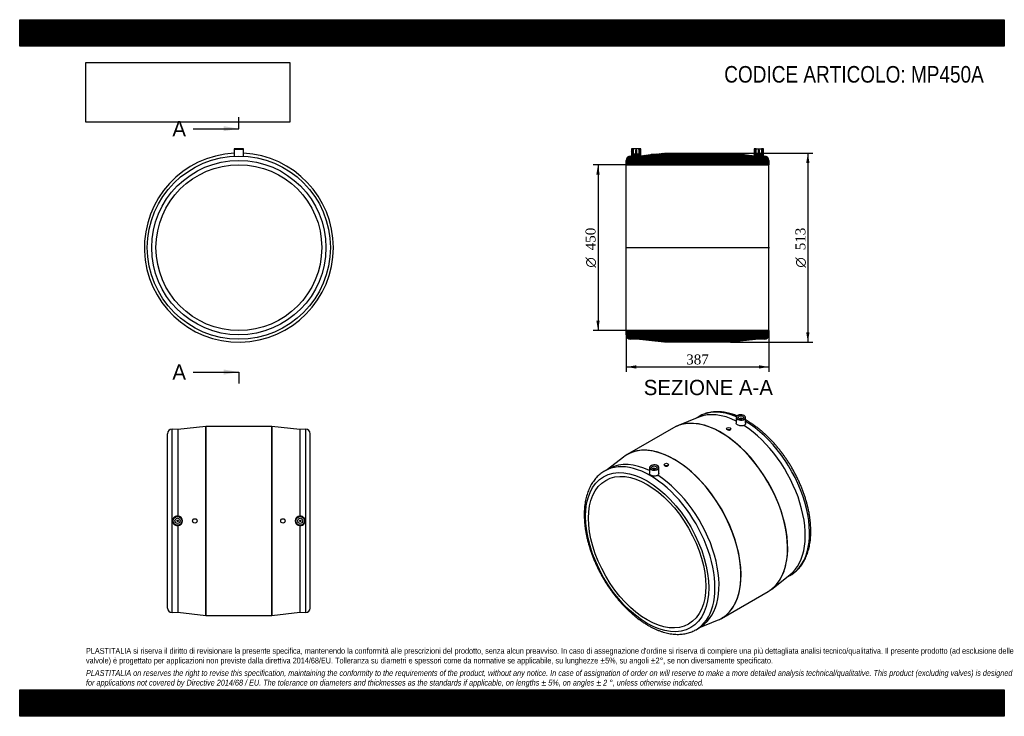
# Model space of a CAD drawing. Header units: millimetres. Extents: x 0 to 2673, y 0 to 1890.
import ezdxf
from ezdxf.enums import TextEntityAlignment as Align
from ezdxf.lldxf.tags import DXFTag

# ---------------------------------------------------------------- set-up
doc = ezdxf.new("R2010")
doc.units = ezdxf.units.MM
doc.header["$LTSCALE"] = 9
for name, color, linetype in [('Default', 7, 'Continuous'), ('DV4_Default', 7, 'Continuous'), ('MP450A', 7, 'Continuous')]:
    doc.layers.add(name, color=color, linetype=linetype)
doc.styles.add('SEACAD_Solid_Edge_ANSI', font='seans.ttf')
doc.styles.add('SEACAD_Solid_Edge_ANSI1_Symbols', font='semeca1.ttf')
doc.styles.add('SEACAD_Times_New_Roman', font='times.ttf')
tags = doc.linetypes.add('CENTER2', pattern=[28.575, 19.05, -3.175, 3.175, -3.175]).pattern_tags.tags
tags[10:11] = [DXFTag(74, 4), DXFTag(75, 0), DXFTag(340, '0'), DXFTag(46, 0.0), DXFTag(50, 0.0), DXFTag(44, 0.0), DXFTag(45, 0.0)]
tags[8:9] = [DXFTag(74, 4), DXFTag(75, 0), DXFTag(340, '0'), DXFTag(46, 0.0), DXFTag(50, 0.0), DXFTag(44, 0.0), DXFTag(45, 0.0)]
tags[6:7] = [DXFTag(74, 4), DXFTag(75, 0), DXFTag(340, '0'), DXFTag(46, 0.0), DXFTag(50, 0.0), DXFTag(44, 0.0), DXFTag(45, 0.0)]
tags[4:5] = [DXFTag(74, 4), DXFTag(75, 0), DXFTag(340, '0'), DXFTag(46, 0.0), DXFTag(50, 0.0), DXFTag(44, 0.0), DXFTag(45, 0.0)]
doc.dimstyles.new('ANSImm', dxfattribs={"dimtxt": 27, "dimasz": 27, "dimexe": 13.5, "dimexo": 0, "dimgap": 6.75, "dimtad": 1, "dimdsep": 46, "dimtxsty": 'SEACAD_Times_New_Roman', "dimblk1": '_SE_FILLED', "dimblk2": '_SE_FILLED', "dimsah": 1, "dimcen": 13.5, "dimazin": 0, "dimtfac": 0.85, "dimtdec": 3, "dimtofl": 0, "dimtmove": 0, "dimatfit": 3, "dimfxl": 1, "dimarcsym": 0})
picture_1 = doc.add_image_def('image1.jpg', size_in_pixel=(4302, 1260))

# ---------------------------------------------------------------- blocks, each defined once
blk = doc.blocks.new('SE')
at = {"layer": 'MP450A', "color": 7, "linetype": 'Continuous'}
for p, q in [((582.5, 1539.1), (582.2, 1519.7)), ((582.5, 1539.1), (607.5, 1539.1)), ((607, 1539.6), (583, 1539.6)), ((607.8, 1519.7), (607.5, 1539.1))]:
    blk.add_line(p, q, dxfattribs=at)
for radius in [248.5, 236.5, 225]:
    blk.add_circle((595, 1271.6), radius, dxfattribs=at)
for centre, radius, start, end in [((595, 1271.6), 256.5, 92.8394, 0), ((595, 1271.6), 256.5, 92.8396, 0), ((583, 1539.1), 0.5, 90, 179), ((607, 1539.1), 0.5, 1, 90), ((595, 1271.6), 256.5, 0, 87.1606), ((595, 1271.6), 256.5, 0, 87.1604)]:
    blk.add_arc(centre, radius, start, end, dxfattribs=at)
blk = doc.blocks.new('SE1')
at = {"layer": 'MP450A', "color": 7, "linetype": 'Continuous'}
for p, q in [((1843.4, 811.7), (1785.9, 788.2)), ((1841.6, 812), (1836.7, 808.9)), ((1945.4, 810.8), (1945.1, 795.5)), ((1955.9, 808.5), (1955.9, 807.3)), ((1959.9, 807.3), (1959.9, 808.5)), ((1970.8, 795), (1970.4, 810.8)), ((1775.2, 783), (1648.8, 710)), ((1918.7, 780.5), (1918.7, 780.2)), ((1930.7, 779.4), (1930.7, 780.5)), ((1638.9, 703.3), (1595.5, 669.7)), ((1602, 673.1), (1590.4, 667)), ((1710, 674.9), (1709.6, 659.1)), ((1720.5, 672.6), (1720.5, 671.3)), ((1724.5, 671.3), (1724.5, 672.6)), ((1735.3, 659.6), (1735, 674.9)), ((1749.7, 682.9), (1749.7, 681.8)), ((1761.7, 682.6), (1761.7, 682.9)), ((2041.6, 345.3), (2090.7, 383.5)), ((2084.9, 379), (2090, 381.7)), ((1905.3, 265.7), (2031.7, 338.7)), ((1838.8, 236.7), (1849.9, 243.6)), ((1843.7, 239.8), (1894.5, 260.5))]:
    blk.add_line(p, q, dxfattribs=at)
for centre, major_axis, start_param, end_param in [((1968.5, 598.4), (124.3, -215.2), 2.485371, 3.163692), ((1903.4, 560.8), (128.3, -222.1), 0.190013, 2.955803), ((1957.2, 591.9), (124, -214.8), 2.424755, 3.062426), ((1957.9, 810.7), (12.5, 0), 2.318945, 6.283185), ((1957.9, 811.1), (-12, 0), 5.994104, 6.283185), ((1957.9, 811.1), (-12, 0), 0, 0.785398), ((1957.9, 811.1), (-12, 0), 3.579336, 5.994104), ((1957.9, 811.1), (-12, 0), 0.785398, 3.001833), ((1957.9, 810.7), (12.5, 0), 0, 0.822648), ((1957.9, 811.1), (-12, 0), 3.001833, 3.579336), ((1903.4, 560.8), (128.3, -222.1), 2.955803, 3.141593), ((1903.6, 560.9), (-128.2, 222.1), 6.004358, 6.244368), ((1903.6, 560.9), (-128.2, 222.1), 3.425066, 6.004358), ((1957.2, 591.9), (124, -214.8), 0.079167, 2.304494), ((1968.5, 598.4), (124.3, -215.2), 0, 2.34407), ((1776.8, 487.7), (128.2, -222.1), 0.104964, 3.045951), ((1777, 487.8), (-128.3, 222.1), 3.331166, 6.098793), ((1776.8, 487.7), (128.2, -222.1), 3.045951, 3.22076), ((1777, 487.8), (-128.3, 222.1), 0, 0.040043), ((1777, 487.8), (-128.3, 222.1), 6.098793, 6.283185), ((1711.9, 450.2), (124.2, -215.2), 0, 3.141728), ((1723.2, 456.8), (124, -214.8), 2.432658, 3.119494), ((1722.5, 674.8), (12.5, 0), 2.318945, 6.283185), ((1722.5, 675.2), (-12, 0), 5.994104, 6.283185), ((1722.5, 675.2), (-12, 0), 0, 0.785398), ((1722.5, 675.2), (-12, 0), 3.579336, 5.994104), ((1722.5, 675.2), (-12, 0), 0.785398, 3.001833), ((1722.5, 674.8), (12.5, 0), 0, 0.822648), ((1722.5, 675.2), (-12, 0), 3.001833, 3.579336), ((1723.2, 456.8), (124, -214.8), 0.022099, 2.304494), ((1968.5, 598.4), (124.3, -215.2), 6.261086, 6.283185), ((1903.4, 560.8), (128.3, -222.1), 0, 0.190013), ((1903.6, 560.9), (-128.2, 222.1), 3.180411, 3.425066), ((1777, 487.8), (-128.3, 222.1), 3.10155, 3.331166), ((1776.8, 487.7), (128.2, -222.1), 0, 0.104964), ((1776.8, 487.7), (128.2, -222.1), 6.204018, 6.283185), ((1711.9, 450.2), (124.2, -215.2), 6.280918, 6.283185)]:
    blk.add_ellipse(centre, major_axis=major_axis, ratio=0.57735, start_param=start_param, end_param=end_param, dxfattribs=at)
for centre, major_axis in [((1957.9, 811.1), (-7, 0)), ((1957.9, 808.5), (-2, 0)), ((1924.7, 780.5), (-6, 0)), ((1703.4, 445.3), (118.3, -204.8)), ((1703.4, 445.3), (112.5, -194.9)), ((1722.5, 675.2), (7, 0)), ((1722.5, 672.6), (2, 0)), ((1755.7, 682.9), (6, 0))]:
    blk.add_ellipse(centre, major_axis=major_axis, ratio=0.57735, dxfattribs=at)
for points, knots in [([(1851.2, 817.2), (1850.2, 816.8), (1847.9, 815.7), (1845.8, 814.5), (1844.3, 813.6)], [0.93623968, 0.93623968, 0.93623968, 0.93623968, 0.96145949, 1, 1, 1, 1]), ([(1948, 814.9), (1947.7, 815.1), (1944.8, 816.2), (1939.3, 818.3), (1931.6, 820.7), (1923.9, 822.7), (1916.3, 824.3), (1908.9, 825.4), (1901.5, 826.1), (1894.2, 826.4), (1887.1, 826.2), (1880.2, 825.6), (1873.4, 824.5), (1866.9, 823), (1860.5, 821.1), (1855.5, 819.2), (1852.6, 817.9), (1851.7, 817.5)], [0.1896243, 0.1896243, 0.1896243, 0.1896243, 0.1966194, 0.2523168, 0.307965, 0.3635364, 0.4189989, 0.474317, 0.5294539, 0.5843734, 0.6390442, 0.6934426, 0.7475567, 0.8013889, 0.8549579, 0.9082984, 0.9313292, 0.9313292, 0.9313292, 0.9313292]), ([(2092.5, 383.1), (2092.7, 383.2), (2094.8, 384.3), (2098.8, 386.9), (2104, 390.7), (2109, 395), (2113.7, 399.6), (2118.2, 404.7), (2122.3, 410), (2126.2, 415.8), (2129.8, 421.8), (2133.1, 428.3), (2136, 435), (2138.7, 442.1), (2141, 449.5), (2143, 457.1), (2144.6, 465), (2146, 473.2), (2146.9, 481.6), (2147.5, 490.2), (2147.8, 499.1), (2147.8, 508.1), (2147.3, 517.2), (2146.6, 526.6), (2145.5, 536), (2144.1, 545.6), (2142.4, 555.2), (2140.3, 564.9), (2137.9, 574.7), (2135.2, 584.5), (2132.2, 594.4), (2128.9, 604.2), (2125.2, 614.1), (2121.3, 623.9), (2117.2, 633.6), (2112.7, 643.3), (2108, 652.9), (2103, 662.4), (2097.7, 671.8), (2092.3, 681.1), (2086.6, 690.2), (2080.7, 699.1), (2074.5, 707.9), (2068.2, 716.4), (2061.7, 724.7), (2055, 732.8), (2048.2, 740.7), (2041.2, 748.2), (2034.1, 755.6), (2026.8, 762.6), (2019.5, 769.3), (2012, 775.7), (2004.5, 781.8), (1996.8, 787.5), (1989.2, 792.8), (1981.6, 797.8), (1977.1, 800.4), (1974.5, 801.9)], [0, 0, 0, 0, 0.002254, 0.020065, 0.037874, 0.055701, 0.073568, 0.091495, 0.109497, 0.127584, 0.145763, 0.164032, 0.182388, 0.200823, 0.219328, 0.23789, 0.256498, 0.275142, 0.293811, 0.312496, 0.33119, 0.349888, 0.368584, 0.387274, 0.405958, 0.424633, 0.443299, 0.461956, 0.480603, 0.499241, 0.517871, 0.536493, 0.555108, 0.573717, 0.592321, 0.610921, 0.629517, 0.648111, 0.666704, 0.685296, 0.703889, 0.722484, 0.741081, 0.759682, 0.778287, 0.796898, 0.815515, 0.83414, 0.852773, 0.871415, 0.890068, 0.908731, 0.927405, 0.946091, 0.964788, 0.983496, 1, 1, 1, 1]), ([(1918.7, 780.2), (1918.7, 780.2), (1918.7, 780.2), (1918.7, 779.4), (1919.4, 778.5), (1921.6, 777.3), (1923.2, 776.8), (1924.8, 776.7)], [0.7492703, 0.7492703, 0.7492703, 0.7492703, 0.75, 0.75, 0.875, 0.875, 1, 1, 1, 1]), ([(1924.8, 776.7), (1926.3, 776.6), (1927.9, 776.8), (1930.1, 777.8), (1930.7, 778.6), (1930.7, 779.4)], [0, 0, 0, 0, 0.125, 0.125, 0.2492471, 0.2492471, 0.2492471, 0.2492471]), ([(1966.3, 788.9), (1965.1, 788.4), (1963.7, 788.1), (1960.7, 787.9), (1959.1, 787.9), (1955.9, 788.2), (1954.3, 788.5), (1951.4, 789.4), (1950, 790), (1947.7, 791.3), (1946.8, 792), (1945.5, 793.6), (1945.2, 794.4), (1945.1, 795.3), (1945.1, 795.4), (1945.1, 795.5)], [0, 0, 0, 0, 0.125, 0.125, 0.25, 0.25, 0.375, 0.375, 0.5, 0.5, 0.625, 0.625, 0.75, 0.75, 0.766389, 0.766389, 0.766389, 0.766389]), ([(1970.8, 795), (1970.8, 794.9), (1970.8, 794.7), (1970.7, 794.1), (1970.6, 793.5), (1970.2, 792.5), (1969.9, 791.9), (1968.7, 790.5), (1967.6, 789.6), (1966.3, 788.9)], [0.734452, 0.734452, 0.734452, 0.734452, 0.75, 0.75, 0.8125, 0.8125, 0.875, 0.875, 1, 1, 1, 1]), ([(1749.7, 681.8), (1749.7, 680.8), (1750.4, 679.9), (1752.6, 678.6), (1754.1, 678.3), (1755.7, 678.4)], [0.7502059, 0.7502059, 0.7502059, 0.7502059, 0.875, 0.875, 1, 1, 1, 1]), ([(1755.7, 678.4), (1757.3, 678.5), (1758.9, 679), (1761.1, 680.5), (1761.7, 681.6), (1761.7, 682.6), (1761.7, 682.6), (1761.7, 682.6)], [0, 0, 0, 0, 0.125, 0.125, 0.25, 0.25, 0.2500251, 0.2500251, 0.2500251, 0.2500251]), ([(1587.6, 665.4), (1587.1, 665.1), (1584.8, 663.8), (1580.6, 661), (1575.4, 657.1), (1570.4, 652.7), (1565.8, 648), (1561.4, 642.9), (1557.3, 637.5), (1553.4, 631.7), (1549.9, 625.5), (1546.7, 619), (1543.8, 612.2), (1541.2, 605.1), (1539, 597.7), (1537.1, 590), (1535.5, 582), (1534.2, 573.8), (1533.3, 565.3), (1532.8, 556.6), (1532.6, 547.8), (1532.7, 538.7), (1533.2, 529.5), (1534, 520.2), (1535.2, 510.7), (1536.6, 501.1), (1538.5, 491.5), (1540.6, 481.7), (1543, 471.9), (1545.8, 462.1), (1548.9, 452.3), (1552.3, 442.4), (1556, 432.6), (1559.9, 422.8), (1564.2, 413), (1568.7, 403.4), (1573.5, 393.8), (1578.5, 384.3), (1583.8, 374.9), (1589.3, 365.7), (1595, 356.6), (1601, 347.8), (1607.2, 339), (1613.5, 330.5), (1620.1, 322.3), (1626.8, 314.2), (1633.6, 306.4), (1640.7, 298.9), (1647.8, 291.6), (1655.1, 284.7), (1662.5, 278), (1670, 271.7), (1677.5, 265.7), (1685.2, 260), (1692.9, 254.7), (1700.6, 249.8), (1708.4, 245.2), (1716.2, 241.1), (1724, 237.3), (1731.8, 233.9), (1739.5, 231), (1747.3, 228.4), (1754.9, 226.3), (1762.5, 224.6), (1770, 223.4), (1777.4, 222.6), (1784.7, 222.3), (1791.8, 222.4), (1798.8, 222.9), (1805.6, 223.9), (1812.2, 225.3), (1818.7, 227.2), (1824.8, 229.4), (1830.7, 232), (1834, 233.9), (1835.8, 234.9)], [0, 0, 0, 0, 0.003654, 0.017004, 0.030355, 0.043724, 0.057125, 0.070574, 0.084082, 0.097654, 0.111295, 0.125004, 0.138776, 0.152607, 0.166488, 0.18041, 0.194365, 0.208345, 0.222343, 0.236351, 0.250366, 0.264382, 0.278396, 0.292406, 0.30641, 0.320408, 0.334399, 0.348383, 0.36236, 0.37633, 0.390294, 0.404252, 0.418205, 0.432154, 0.446099, 0.460041, 0.473981, 0.487919, 0.501856, 0.515794, 0.529732, 0.543671, 0.557612, 0.571556, 0.585504, 0.599456, 0.613412, 0.627375, 0.641344, 0.655321, 0.669304, 0.683296, 0.697297, 0.711306, 0.725323, 0.739348, 0.75338, 0.767417, 0.781457, 0.795497, 0.809531, 0.823553, 0.837558, 0.851538, 0.865482, 0.879383, 0.893231, 0.907018, 0.920738, 0.934385, 0.947962, 0.961471, 0.97492, 0.988321, 1, 1, 1, 1]), ([(1732.2, 653.8), (1731.1, 653), (1729.7, 652.4), (1726.5, 651.7), (1724.7, 651.5), (1722.1, 651.6), (1721.2, 651.6), (1719.5, 651.9), (1718.6, 652), (1717, 652.4), (1716.2, 652.7), (1714.7, 653.3), (1714, 653.6), (1712.1, 654.7), (1711.2, 655.5), (1709.9, 657.3), (1709.6, 658.2), (1709.6, 659.1)], [0, 0, 0, 0, 0.125, 0.125, 0.25, 0.25, 0.3125, 0.3125, 0.375, 0.375, 0.4375, 0.4375, 0.5, 0.5, 0.625, 0.625, 0.7420595, 0.7420595, 0.7420595, 0.7420595])]:
    blk.add_open_spline(points, degree=3, knots=knots, dxfattribs=at)
for points in [[(1974.5, 801.9), (1973.1, 802.8), (1971.9, 803.5), (1970.6, 804.2)], [(1735.3, 659.6), (1735.4, 657.5), (1734.3, 655.4), (1732.2, 653.8)]]:
    blk.add_open_spline(points, degree=3, dxfattribs=at)
blk = doc.blocks.new('SE2')
at = {"layer": 'MP450A', "color": 7, "linetype": 'Continuous'}
for p, q in [((413.5, 281.7), (413.5, 778.7)), ((429.5, 778.2), (413.5, 778.7)), ((505.4, 786.7), (429.5, 778.2)), ((429.5, 778.2), (429.5, 543)), ((505.4, 273.7), (505.4, 786.7)), ((505.6, 786.7), (505.6, 273.7)), ((684.4, 786.7), (505.6, 786.7)), ((684.4, 273.7), (684.4, 786.7)), ((684.6, 786.7), (684.6, 273.7)), ((760.5, 778.2), (684.6, 786.7)), ((776.5, 778.7), (760.5, 778.2)), ((760.5, 778.2), (760.5, 543)), ((776.5, 281.7), (776.5, 778.7)), ((401.5, 293.7), (401.5, 766.7)), ((788.5, 293.7), (788.5, 766.7)), ((429.5, 517.4), (429.5, 282.2)), ((760.5, 517.4), (760.5, 282.2)), ((413.5, 281.7), (429.5, 282.2)), ((429.5, 282.2), (505.4, 273.7)), ((505.6, 273.7), (684.4, 273.7)), ((684.6, 273.7), (760.5, 282.2)), ((760.5, 282.2), (776.5, 281.7))]:
    blk.add_line(p, q, dxfattribs=at)
for centre, radius in [((428.5, 530.2), 12.5), ((428.5, 530.2), 12), ((428.5, 530.2), 7), ((475.5, 530.2), 6), ((714.5, 530.2), 6), ((761.5, 530.2), 12.5), ((761.5, 530.2), 12), ((761.5, 530.2), 7), ((428.5, 530.2), 2), ((761.5, 530.2), 2)]:
    blk.add_circle(centre, radius, dxfattribs=at)
for centre, radius, start, end in [((413.5, 766.7), 12, 90, 180), ((505.6, 784.7), 2, 90, 96.3816), ((684.4, 784.7), 2, 83.6184, 90), ((776.5, 766.7), 12, 0, 90), ((428.5, 530.2), 12.9, 85.5935, 274.4065), ((428.5, 530.2), 12.9, 274.5998, 85.4002), ((761.5, 530.2), 12.9, 94.5998, 265.4002), ((761.5, 530.2), 12.9, 265.5935, 94.4065), ((413.5, 293.7), 12, 180, 270), ((505.6, 275.7), 2, 263.6184, 270), ((684.4, 275.7), 2, 270, 276.3816), ((776.5, 293.7), 12, 270, 0)]:
    blk.add_arc(centre, radius, start, end, dxfattribs=at)
blk = doc.blocks.new('SE4')
at = {"color": 7, "linetype": 'Continuous', "style": 'SEACAD_Solid_Edge_ANSI'}
blk.add_text('A', height=41.4, dxfattribs=at).set_placement((414.5, 1615), align=Align.TOP_LEFT)
blk = doc.blocks.new('SE5')
at = {"color": 7, "linetype": 'Continuous', "style": 'SEACAD_Solid_Edge_ANSI'}
blk.add_text('A', height=41.4, dxfattribs=at).set_placement((414.5, 954.7), align=Align.TOP_LEFT)
blk = doc.blocks.new('SEANNOT_GROUP')
at = {"linetype": 'Continuous'}
blk.add_hatch(color=7, dxfattribs=at).paths.add_polyline_path([(553.6, 1587.4), (595, 1594.3), (553.6, 1601.2)])
at = {"color": 7, "linetype": 'Continuous'}
blk.add_lwpolyline([(470.8, 1594.3), (595, 1594.3)], dxfattribs=at)
blk = doc.blocks.new('SEANNOT_GROUP1')
at = {"linetype": 'Continuous'}
blk.add_hatch(color=7, dxfattribs=at).paths.add_polyline_path([(553.6, 927.1), (595, 934), (553.6, 940.9)])
at = {"color": 7, "linetype": 'Continuous'}
blk.add_lwpolyline([(470.8, 934), (595, 934)], dxfattribs=at)
blk = doc.blocks.new('SE3')
at = {"layer": 'Default', "color": 7, "linetype": 'CENTER2'}
for p, q in [((595, 1594.3), (595, 1625.3)), ((595, 934), (595, 902.9))]:
    blk.add_line(p, q, dxfattribs=at)
at = {"layer": 'Default', "color": 7, "linetype": 'CENTER2', "const_width": 0.0001}
blk.add_lwpolyline([(595, 1594.3), (595, 934)], dxfattribs=at)
at = {"layer": 'Default'}
for name in ['SE4', 'SEANNOT_GROUP', 'SE5', 'SEANNOT_GROUP1']:
    blk.add_blockref(name, (0, 0), dxfattribs=at)
blk = doc.blocks.new('SE6')
at = {"layer": 'MP450A', "linetype": 'Continuous'}
h = blk.add_hatch(dxfattribs=at)
h.set_pattern_fill('LINE', scale=0.629921, angle=45, style=0)
edge = h.paths.add_edge_path()
edge.add_line((2019.5, 1520), (2019.2, 1539.1))
edge.add_arc((2018.7, 1539.1), 0.5, 1, 90)
edge.add_line((2018.7, 1539.6), (2013.7, 1539.6))
edge.add_line((2013.7, 1539.6), (2013.7, 1525.6))
edge.add_line((2013.7, 1525.6), (2008.7, 1525.6))
edge.add_line((2008.7, 1525.6), (2008.7, 1536.4))
edge.add_line((2008.7, 1536.4), (2004.7, 1536.4))
edge.add_line((2004.7, 1536.4), (2004.7, 1525.6))
edge.add_line((2004.7, 1525.6), (1999.7, 1525.6))
edge.add_line((1999.7, 1525.6), (1999.7, 1539.6))
edge.add_line((1999.7, 1539.6), (1994.7, 1539.6))
edge.add_arc((1994.7, 1539.1), 0.5, 90, 179)
edge.add_line((1994.2, 1539.1), (1993.9, 1520.9))
edge.add_line((1993.9, 1520.9), (1965.7, 1524))
edge.add_line((1965.7, 1524), (1965.7, 1525.6))
edge.add_line((1965.7, 1525.6), (1953.7, 1525.6))
edge.add_line((1953.7, 1525.6), (1953.7, 1525.4))
edge.add_line((1953.7, 1525.4), (1929.8, 1528.1))
edge.add_arc((1929.6, 1526.1), 2, 83.6184, 90)
edge.add_line((1929.6, 1528.1), (1750.8, 1528.1))
edge.add_arc((1750.8, 1526.1), 2, 90, 96.3816)
edge.add_line((1750.6, 1528.1), (1726.7, 1525.4))
edge.add_line((1726.7, 1525.4), (1726.7, 1525.6))
edge.add_line((1726.7, 1525.6), (1714.7, 1525.6))
edge.add_line((1714.7, 1525.6), (1714.7, 1524))
edge.add_line((1714.7, 1524), (1686.5, 1520.9))
edge.add_line((1686.5, 1520.9), (1686.2, 1539.1))
edge.add_arc((1685.7, 1539.1), 0.5, 1, 90)
edge.add_line((1685.7, 1539.6), (1680.7, 1539.6))
edge.add_line((1680.7, 1539.6), (1680.7, 1525.6))
edge.add_line((1680.7, 1525.6), (1675.7, 1525.6))
edge.add_line((1675.7, 1525.6), (1675.7, 1536.4))
edge.add_line((1675.7, 1536.4), (1671.7, 1536.4))
edge.add_line((1671.7, 1536.4), (1671.7, 1525.6))
edge.add_line((1671.7, 1525.6), (1666.7, 1525.6))
edge.add_line((1666.7, 1525.6), (1666.7, 1539.6))
edge.add_line((1666.7, 1539.6), (1661.7, 1539.6))
edge.add_arc((1661.7, 1539.1), 0.5, 90, 179)
edge.add_line((1661.2, 1539.1), (1660.9, 1520))
edge.add_line((1660.9, 1520), (1658.7, 1520.1))
edge.add_arc((1658.7, 1508.1), 12, 90, 180)
edge.add_line((1646.7, 1508.1), (1646.7, 1496.6))
edge.add_line((1646.7, 1496.6), (2033.7, 1496.6))
edge.add_line((2033.7, 1496.6), (2033.7, 1508.1))
edge.add_arc((2021.7, 1508.1), 12, 0, 90)
edge.add_line((2021.7, 1520.1), (2019.5, 1520))
h = blk.add_hatch(dxfattribs=at)
h.set_pattern_fill('LINE', scale=0.629921, angle=45, style=0)
edge = h.paths.add_edge_path()
edge.add_arc((1658.7, 1035.1), 12, 180, 270)
edge.add_line((1658.7, 1023.1), (1674.7, 1023.6))
edge.add_line((1674.7, 1023.6), (1750.6, 1015.1))
edge.add_arc((1750.8, 1017.1), 2, 263.6184, 270)
edge.add_line((1750.8, 1015.1), (1929.6, 1015.1))
edge.add_arc((1929.6, 1017.1), 2, 270, 276.3816)
edge.add_line((1929.8, 1015.1), (2005.7, 1023.6))
edge.add_line((2005.7, 1023.6), (2021.7, 1023.1))
edge.add_arc((2021.7, 1035.1), 12, 270, 360)
edge.add_line((2033.7, 1035.1), (2033.7, 1046.6))
edge.add_line((2033.7, 1046.6), (1646.7, 1046.6))
edge.add_line((1646.7, 1046.6), (1646.7, 1035.1))
at = {"layer": 'DV4_Default', "color": 7, "linetype": 'CENTER2'}
blk.add_line((1645, 1271.6), (2035.5, 1271.6), dxfattribs=at)
at = {"layer": 'MP450A', "color": 7, "linetype": 'Continuous'}
for p, q in [((1661.2, 1539.1), (1660.9, 1520)), ((1666.7, 1539.6), (1661.7, 1539.6)), ((1680.7, 1539.6), (1666.7, 1539.6)), ((1666.7, 1525.6), (1666.7, 1539.6)), ((1671.7, 1525.6), (1666.7, 1525.6)), ((1671.7, 1536.4), (1671.7, 1525.6)), ((1675.7, 1536.4), (1671.7, 1536.4)), ((1675.7, 1525.6), (1675.7, 1536.4)), ((1680.7, 1525.6), (1675.7, 1525.6)), ((1680.7, 1539.6), (1680.7, 1525.6)), ((1685.7, 1539.6), (1680.7, 1539.6)), ((1686.5, 1520.9), (1686.2, 1539.1)), ((1686.5, 1520.9), (1714.7, 1524)), ((1714.7, 1524), (1714.7, 1525.6)), ((1714.7, 1525.6), (1726.7, 1525.6)), ((1726.7, 1525.4), (1750.6, 1528.1)), ((1726.7, 1525.6), (1726.7, 1525.4)), ((1750.8, 1528.1), (1929.6, 1528.1)), ((1929.8, 1528.1), (1953.7, 1525.4)), ((1953.7, 1525.6), (1965.7, 1525.6)), ((1953.7, 1525.4), (1953.7, 1525.6)), ((1965.7, 1525.6), (1965.7, 1524)), ((1965.7, 1524), (1993.9, 1520.9)), ((1994.2, 1539.1), (1993.9, 1520.9)), ((1999.7, 1539.6), (1994.7, 1539.6)), ((1999.7, 1539.6), (2013.7, 1539.6)), ((1999.7, 1525.6), (1999.7, 1539.6)), ((2004.7, 1525.6), (1999.7, 1525.6)), ((2008.7, 1536.4), (2004.7, 1536.4)), ((2004.7, 1536.4), (2004.7, 1525.6)), ((2008.7, 1525.6), (2008.7, 1536.4)), ((2013.7, 1525.6), (2008.7, 1525.6)), ((2018.7, 1539.6), (2013.7, 1539.6)), ((2013.7, 1539.6), (2013.7, 1525.6)), ((2019.5, 1520), (2019.2, 1539.1)), ((1646.7, 1496.6), (1646.7, 1508.1)), ((1658.7, 1520.1), (1660.9, 1520)), ((2019.5, 1520), (2021.7, 1520.1)), ((2033.7, 1508.1), (2033.7, 1496.6)), ((1646.7, 1046.6), (1646.7, 1496.6)), ((1646.7, 1496.6), (2033.7, 1496.6)), ((2033.7, 1046.6), (2033.7, 1496.6)), ((1646.7, 1035.1), (1646.7, 1046.6)), ((2033.7, 1046.6), (1646.7, 1046.6)), ((2033.7, 1035.1), (2033.7, 1046.6)), ((1674.7, 1023.6), (1658.7, 1023.1)), ((1750.6, 1015.1), (1674.7, 1023.6)), ((2005.7, 1023.6), (1929.8, 1015.1)), ((2021.7, 1023.1), (2005.7, 1023.6)), ((1929.6, 1015.1), (1750.8, 1015.1))]:
    blk.add_line(p, q, dxfattribs=at)
for centre, radius, start, end in [((1661.7, 1539.1), 0.5, 90, 179), ((1685.7, 1539.1), 0.5, 1, 90), ((1750.8, 1526.1), 2, 90, 96.3816), ((1929.6, 1526.1), 2, 83.6184, 90), ((1994.7, 1539.1), 0.5, 90, 179), ((2018.7, 1539.1), 0.5, 1, 90), ((1658.7, 1508.1), 12, 90, 180), ((2021.7, 1508.1), 12, 0, 90), ((1658.7, 1035.1), 12, 180, 270), ((2021.7, 1035.1), 12, 270, 0), ((1750.8, 1017.1), 2, 263.6184, 270), ((1929.6, 1017.1), 2, 270, 276.3816)]:
    blk.add_arc(centre, radius, start, end, dxfattribs=at)
blk = doc.blocks.new('GDimGGroup')
at = {"layer": 'Default', "linetype": 'Continuous'}
for points in [[(2144.2, 1501.1), (2139.7, 1528.1), (2135.2, 1501.1)], [(2144.2, 1042.1), (2135.2, 1042.1), (2139.7, 1015.1)]]:
    blk.add_hatch(color=7, dxfattribs=at).paths.add_polyline_path(points)
at = {"layer": 'Default', "color": 7, "linetype": 'Continuous'}
for p, q in [((1929.6, 1528.1), (2153.2, 1528.1)), ((2139.7, 1528.1), (2139.7, 1015.1)), ((1929.6, 1015.1), (2153.2, 1015.1))]:
    blk.add_line(p, q, dxfattribs=at)
for s, style, p in [('513', 'SEACAD_Times_New_Roman', (2106, 1264.4)), ('O', 'SEACAD_Solid_Edge_ANSI1_Symbols', (2106, 1217.4))]:
    blk.add_text(s, height=27, rotation=90, dxfattribs=dict(at, style=style)).set_placement(p, align=Align.TOP_LEFT)
blk = doc.blocks.new('GDimGGroup1')
at = {"layer": 'Default', "linetype": 'Continuous'}
for points in [[(1565.5, 1469.6), (1574.5, 1469.6), (1570, 1496.6)], [(1565.5, 1073.6), (1570, 1046.6), (1574.5, 1073.6)]]:
    blk.add_hatch(color=7, dxfattribs=at).paths.add_polyline_path(points)
at = {"layer": 'Default', "color": 7, "linetype": 'Continuous'}
for p, q in [((1646.7, 1496.6), (1556.5, 1496.6)), ((1570, 1496.6), (1570, 1046.6)), ((1646.7, 1046.6), (1556.5, 1046.6))]:
    blk.add_line(p, q, dxfattribs=at)
for s, style, p in [('450', 'SEACAD_Times_New_Roman', (1536.2, 1264.4)), ('O', 'SEACAD_Solid_Edge_ANSI1_Symbols', (1536.2, 1217.4))]:
    blk.add_text(s, height=27, rotation=90, dxfattribs=dict(at, style=style)).set_placement(p, align=Align.TOP_LEFT)
blk = doc.blocks.new('DMBLK5')
at = {"layer": 'Default', "linetype": 'Continuous'}
for points in [[(1673.7, 943.4), (1673.7, 952.4), (1646.7, 947.9)], [(2006.7, 943.4), (2033.7, 947.9), (2006.7, 952.4)]]:
    blk.add_hatch(color=7, dxfattribs=at).paths.add_polyline_path(points)
at = {"layer": 'Default', "color": 7, "linetype": 'Continuous'}
for p, q in [((1646.7, 1046.6), (1646.7, 934.4)), ((2033.7, 1046.6), (2033.7, 934.4)), ((1646.7, 947.9), (2033.7, 947.9))]:
    blk.add_line(p, q, dxfattribs=at)
at = {"layer": 'Default', "color": 7, "linetype": 'Continuous', "style": 'SEACAD_Times_New_Roman'}
blk.add_text('387', height=27, dxfattribs=at).set_placement((1809.5, 981.7), align=Align.TOP_LEFT)
blk = doc.blocks.new('_SE_FILLED')
at = {"color": 0}
blk.add_line((0, 0), (-1, 0), dxfattribs=at)
blk.add_solid([(0, 0), (-1, -0.1665), (-1, 0.1665), (0, 0)], dxfattribs=at)

msp = doc.modelspace()

# ---------------------------------------------------------------- hatches: boundary and pattern name
at = {"layer": 'Default', "linetype": 'Continuous'}
h = msp.add_hatch(dxfattribs=at)
h.set_pattern_fill('LINE', scale=0.629921, angle=45, style=0)
h.paths.add_polyline_path([(2673, 1818), (2673, 1890), (0, 1890), (0, 1818)])
for points in [[(2673, 1818), (2673, 1890), (0, 1890), (0, 1818)], [(2673, 0), (2673, 72), (0, 72), (0, 0)]]:
    msp.add_hatch(color=7, dxfattribs=at).paths.add_polyline_path(points)
h = msp.add_hatch(dxfattribs=at)
h.set_pattern_fill('LINE', scale=0.629921, angle=45, style=0)
h.paths.add_polyline_path([(2673, 0), (2673, 72), (0, 72), (0, 0)])

# ---------------------------------------------------------------- linework, layer by layer
at = {"layer": 'Default', "color": 7, "linetype": 'Continuous'}
for p, q in [((0, 1890), (2673, 1890)), ((0, 1818), (0, 1890)), ((2673, 1890), (2673, 1818)), ((2673, 1818), (0, 1818)), ((0, 72), (2673, 72)), ((0, 0), (0, 72)), ((2673, 72), (2673, 0)), ((2673, 0), (0, 0))]:
    msp.add_line(p, q, dxfattribs=at)

# ---------------------------------------------------------------- block references
at = {"layer": 'Default'}
for name in ['SE3', 'SE', 'SE6', 'GDimGGroup', 'GDimGGroup1', 'SE1', 'SE2']:
    msp.add_blockref(name, (0, 0), dxfattribs=at)

# ---------------------------------------------------------------- texts
at = {"layer": 'Default', "color": 7, "linetype": 'Continuous', "style": 'SEACAD_Solid_Edge_ANSI'}
msp.add_text('SEZIONE A-A', height=41.4, dxfattribs=at).set_placement((1694.145, 912.852), align=Align.TOP_LEFT)
at = {"layer": 'Default', "attachment_point": 1}
for s, insert, char_height, width in [('{\\fArial Narrow|b0||i0||c0|p34;\\C7;\\H45.;\\W1.;CODICE ARTICOLO: MP450A}', (1912.682, 1764.302), 45, 713.69637), ("{\\fArial Narrow|b0||i0||c0|p34;\\C7;\\H15.75;\\W1.;PLASTITALIA si riserva il diritto di revisionare la presente specifica, mantenendo la conformità alle prescrizioni del prodotto, senza alcun preavviso. In caso di assegnazione d'ordine si riserva di compiere una più dettagliata analisi tecnico/qualitativa. Il presente prodotto (ad esclusione delle \\P}{\\fArial Narrow|b0||i0||c0|p34;\\C7;\\H15.75;\\W1.;valvole) è progettato per applicazioni non previste dalla direttiva 2014/68/EU. Tolleranza su diametri e spessori come da normative se applicabile, su lunghezze ±5%, su angoli ±2°, se non diversamente specificato.\\P}{\\fArial Narrow|b0||i0||c0|p34;\\C7;\\H4.5;\\W1.;   \\P}{\\fArial Narrow|b0||i1||c0|p34;\\C7;\\H15.75;\\W1.;PLASTITALIA on reserves the right to revise this specification, maintaining the conformity to the requirements of the product, without any notice. In case of assignation of order on will reserve to make a more detailed analysis technical/qualitative. This product (excluding valves) is designed \\P}{\\fArial Narrow|b0||i1||c0|p34;\\C7;\\H15.75;\\W1.;for applications not covered by Directive 2014/68 / EU. The tolerance on diameters and thicknesses as the standards if applicable, on lengths ± 5%, on angles ± 2 °, unless otherwise indicated.\\P}", (180, 185.421), 15.75, 2313)]:
    msp.add_mtext(s, dxfattribs=dict(at, insert=insert, char_height=char_height, width=width))

# ---------------------------------------------------------------- dimensions: what is measured, and where the dimension line sits
at = {"layer": 'Default', "color": 7, "linetype": 'Continuous'}
dim = msp.add_linear_dim(base=(1646.708, 947.903), p1=(1646.708, 1046.566), p2=(2033.708, 1046.566), angle=0, text='\\A1;<>', dimstyle='ANSImm', dxfattribs=at)
dim.commit()
dim.dimension.update_dxf_attribs({"geometry": 'DMBLK5', "text_midpoint": (1840.208, 947.903), "dimtype": 161})

# ---------------------------------------------------------------- pictures from other files: only their frames are drawn
image = msp.add_image(picture_1, insert=(180, 1611.929), size_in_units=(553.114, 162))
image.dxf.flags = 7

doc.saveas('drawing.dxf')
